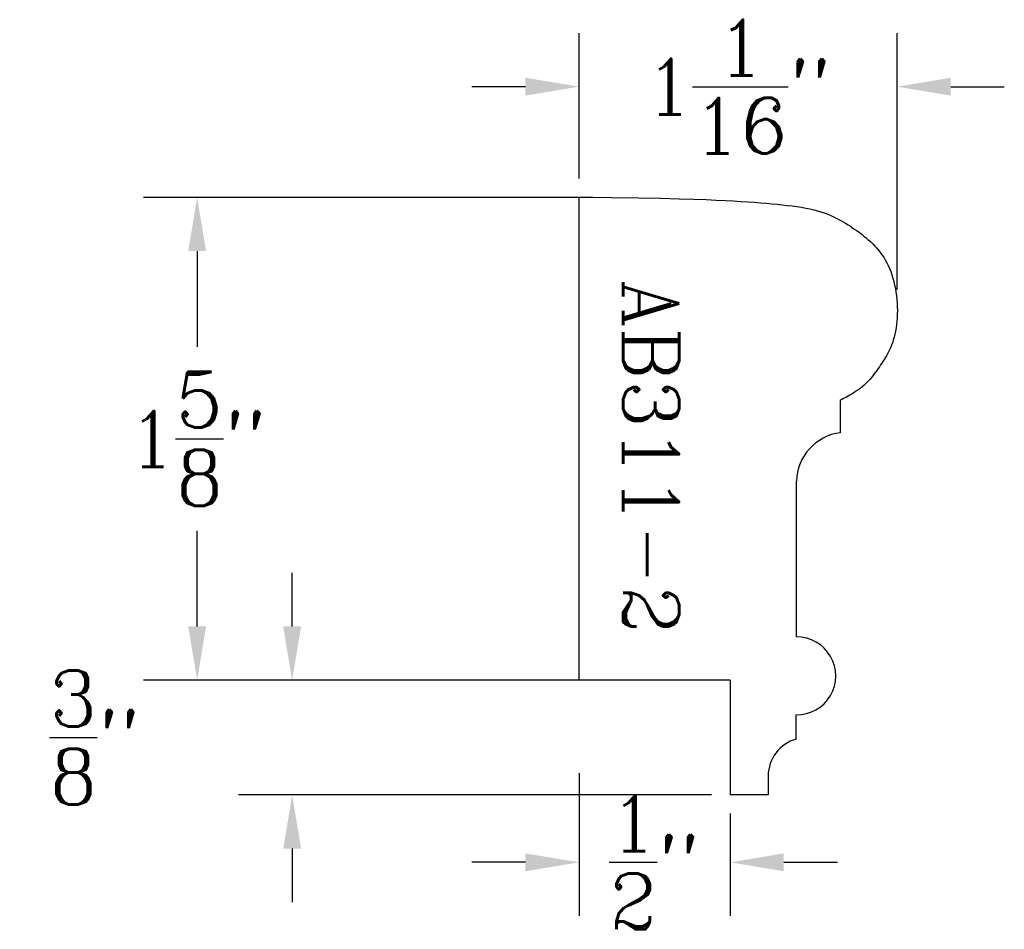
# Model space of a CAD drawing. Extents: x -2 to 1.31, y -0.84 to 2.22.
import ezdxf

# ---------------------------------------------------------------- set-up
doc = ezdxf.new("R2010")
doc.units = 0
doc.header["$MEASUREMENT"] = 0
for name, color, linetype in [('DIMEN', 1, 'CONTINUOUS'), ('PROF', 7, 'CONTINUOUS'), ('TEXT', 3, 'CONTINUOUS')]:
    doc.layers.add(name, color=color, linetype=linetype)
doc.styles.add('ROMANC', font='ROMANC', dxfattribs={"height": 0.1875})
doc.dimstyles.get("Standard").update_dxf_attribs({"dimtxt": 0.18, "dimasz": 0.18, "dimexe": 0.18, "dimexo": 0.0625, "dimgap": 0.09, "dimtad": 0, "dimtih": 1, "dimtoh": 1, "dimdec": 4, "dimzin": 0, "dimdsep": 46, "dimtxsty": 'Standard', "dimcen": 0.09, "dimadec": 0, "dimazin": 0, "dimtfac": 1, "dimtdec": 4, "dimtofl": 0, "dimtmove": 0, "dimatfit": 3, "dimfxl": 1, "dimtolj": 1, "dimtzin": 0, "dimarcsym": 0})

# ---------------------------------------------------------------- blocks, each defined once
blk = doc.blocks.new('*D8')
at = {"layer": 'DIMEN', "color": 0, "lineweight": -2}
for p, q in [((-0.1207, 1.6863), (-0.1207, 2.1749)), ((0.9479, 1.314), (0.9479, 2.1749)), ((-0.3007, 1.9949), (-0.4807, 1.9949)), ((1.1279, 1.9949), (1.3079, 1.9949))]:
    blk.add_line(p, q, dxfattribs=at)
at = {"layer": 'DIMEN', "color": 0}
for points in [[(-0.3007, 2.0249), (-0.3007, 1.9649), (-0.1207, 1.9949)], [(1.1279, 2.0249), (1.1279, 1.9649), (0.9479, 1.9949)]]:
    blk.add_solid(points, dxfattribs=at)
at = {"layer": 'DIMEN', "color": 0, "insert": (0.4136, 1.9949), "char_height": 0.1875, "attachment_point": 5, "style": 'ROMANC'}
blk.add_mtext('\\A1;1{\\H1.000000x;\\S1/16;}"', dxfattribs=at)
blk = doc.blocks.new('*D7')
at = {"layer": 'DIMEN', "color": 0, "lineweight": -2}
for p, q in [((-0.1207, -0.311), (-0.1207, -0.7907)), ((0.3871, -0.447), (0.3871, -0.7907)), ((-0.3007, -0.6107), (-0.4807, -0.6107)), ((0.5671, -0.6107), (0.7471, -0.6107))]:
    blk.add_line(p, q, dxfattribs=at)
at = {"layer": 'DIMEN', "color": 0}
for points in [[(-0.3007, -0.5807), (-0.3007, -0.6407), (-0.1207, -0.6107)], [(0.5671, -0.5807), (0.5671, -0.6407), (0.3871, -0.6107)]]:
    blk.add_solid(points, dxfattribs=at)
at = {"layer": 'DIMEN', "color": 0, "insert": (0.1332, -0.6107), "char_height": 0.1875, "attachment_point": 5, "style": 'ROMANC'}
blk.add_mtext('\\A1;{\\H1.000000x;\\S1/2;}"', dxfattribs=at)
blk = doc.blocks.new('*D15')
at = {"layer": 'DIMEN', "color": 0, "lineweight": -2}
for p, q in [((-0.0741, 1.6226), (-1.5835, 1.6226)), ((-1.4035, 1.4426), (-1.4035, 1.1208)), ((-1.4035, 0.1816), (-1.4035, 0.5033)), ((-0.0741, 0.0016), (-1.5835, 0.0016))]:
    blk.add_line(p, q, dxfattribs=at)
at = {"layer": 'DIMEN', "color": 0}
for points in [[(-1.4335, 1.4426), (-1.3735, 1.4426), (-1.4035, 1.6226)], [(-1.4335, 0.1816), (-1.3735, 0.1816), (-1.4035, 0.0016)]]:
    blk.add_solid(points, dxfattribs=at)
at = {"layer": 'DIMEN', "color": 0, "insert": (-1.4035, 0.8121), "char_height": 0.1875, "attachment_point": 5, "style": 'ROMANC'}
blk.add_mtext('\\A1;1{\\H1.000000x;\\S5/8;}"', dxfattribs=at)
blk = doc.blocks.new('*D16')
at = {"layer": 'DIMEN', "color": 0, "lineweight": -2}
for p, q in [((-1.0844, 0.1816), (-1.0844, 0.3616)), ((0.3246, 0.0016), (-1.2644, 0.0016)), ((0.3246, -0.3845), (-1.2644, -0.3845)), ((-1.0844, -0.5645), (-1.0844, -0.7445))]:
    blk.add_line(p, q, dxfattribs=at)
at = {"layer": 'DIMEN', "color": 0}
for points in [[(-1.1144, 0.1816), (-1.0544, 0.1816), (-1.0844, 0.0016)], [(-1.1144, -0.5645), (-1.0544, -0.5645), (-1.0844, -0.3845)]]:
    blk.add_solid(points, dxfattribs=at)
at = {"layer": 'DIMEN', "color": 0, "insert": (-1.7469, -0.1914), "char_height": 0.1875, "attachment_point": 5, "style": 'ROMANC'}
blk.add_mtext('\\A1;{\\H1.000000x;\\S3/8;}"', dxfattribs=at)

msp = doc.modelspace()

# ---------------------------------------------------------------- linework, layer by layer
at = {"layer": 'PROF', "linetype": 'Continuous'}
for p, q in [((-0.120724, 0.001627), (-0.120724, 1.623829)), ((0.387126, 0.001627), (-0.120724, 0.001627)), ((0.387126, 0.001627), (0.387126, -0.384472)), ((0.514297, -0.384472), (0.387126, -0.384472))]:
    msp.add_line(p, q, dxfattribs=at)
at = {"layer": 'PROF'}
for p, q in [((0.756828, 0.940922), (0.756828, 0.832555)), ((0.609606, 0.146349), (0.609606, 0.669772)), ((0.609128, -0.196862), (0.609128, -0.115143)), ((0.514693, -0.319881), (0.514297, -0.384472))]:
    msp.add_line(p, q, dxfattribs=at)
at = {"layer": 'PROF', "linetype": 'Continuous'}
msp.add_lwpolyline([(-0.120724, 1.623829), (-0.011571, 1.622551), (0.079324, 1.621218), (0.15426, 1.619837), (0.215538, 1.618416), (0.265457, 1.616964), (0.306317, 1.615487), (0.340418, 1.613995), (0.370058, 1.612495), (0.397191, 1.610992), (0.422375, 1.609482), (0.445822, 1.607955), (0.467745, 1.606406), (0.488356, 1.604825), (0.507866, 1.603205), (0.526487, 1.601538), (0.544431, 1.599816), (0.561869, 1.598029), (0.578802, 1.596153), (0.59519, 1.594162), (0.610993, 1.592029), (0.626172, 1.58973), (0.640686, 1.587237), (0.654496, 1.584524), (0.667561, 1.581566), (0.67986, 1.578344), (0.691444, 1.574872), (0.702384, 1.571173), (0.712748, 1.56727), (0.722608, 1.563186), (0.732032, 1.558942), (0.741092, 1.554561), (0.749855, 1.550067), (0.758386, 1.545476), (0.766715, 1.540788), (0.774866, 1.535995), (0.782865, 1.531093), (0.790734, 1.526074), (0.798499, 1.520932), (0.806183, 1.515661), (0.813811, 1.510254), (0.821399, 1.504705), (0.828935, 1.498999), (0.836398, 1.493123), (0.843769, 1.487062), (0.851027, 1.480801), (0.858152, 1.474327), (0.865123, 1.467623), (0.871922, 1.460677), (0.878527, 1.453472), (0.884922, 1.445987), (0.891091, 1.438201), (0.897015, 1.430092), (0.902679, 1.421637), (0.908066, 1.412814), (0.913158, 1.403602), (0.917939, 1.393979), (0.922394, 1.383931), (0.926517, 1.373487), (0.930301, 1.36268), (0.933742, 1.351548), (0.936835, 1.340125), (0.939575, 1.328448), (0.941956, 1.316553), (0.943973, 1.304476), (0.945623, 1.292255), (0.946905, 1.27994), (0.947821, 1.267586), (0.948372, 1.255244), (0.94856, 1.242969), (0.948387, 1.230813), (0.947852, 1.21883), (0.946958, 1.207072), (0.94571, 1.195591), (0.94413, 1.184426), (0.942243, 1.173613), (0.940074, 1.163189), (0.937649, 1.153191), (0.934993, 1.143654), (0.932131, 1.134617), (0.929089, 1.126115), (0.925891, 1.118166), (0.922551, 1.110714), (0.919084, 1.103684), (0.915502, 1.096999), (0.911818, 1.090584), (0.908046, 1.084364), (0.9042, 1.078264), (0.900292, 1.072207), (0.896333, 1.066135), (0.892315, 1.060046), (0.888229, 1.053955), (0.884064, 1.047877), (0.879811, 1.041828), (0.87546, 1.035821), (0.870999, 1.029872), (0.86642, 1.023996), (0.861711, 1.018207), (0.856854, 1.012517), (0.851832, 1.006936), (0.846627, 1.001477), (0.841221, 0.99615), (0.835595, 0.990966), (0.829731, 0.985937), (0.823611, 0.981074), (0.817205, 0.976372), (0.810431, 0.971757), (0.803196, 0.96714), (0.795406, 0.962434), (0.786968, 0.957548), (0.777788, 0.952393), (0.767772, 0.946881), (0.756828, 0.940922)], dxfattribs=at)
at = {"layer": 'PROF'}
for centre, radius, start, end in [((0.778335, 0.665138), 0.168793, 97.320507, 178.426903), ((0.611048, 0.0156), 0.130757, 269.158845, 90.631725), ((0.64256, -0.320283), 0.127868, 105.156393, 179.820065)]:
    msp.add_arc(centre, radius, start, end, dxfattribs=at)

# ---------------------------------------------------------------- texts
at = {"layer": 'TEXT', "style": 'ROMANC'}
msp.add_text('AB311-2', height=0.1875, rotation=270, dxfattribs=at).set_placement((0.027928, 1.346735))

# ---------------------------------------------------------------- dimensions: what is measured, and where the dimension line sits
at = {"layer": 'DIMEN'}
for base, p1, p2, picture, middle in [((-0.120724, 1.994922), (0.947907, 1.251526), (-0.120724, 1.623829), '*D8', (0.413591, 1.994922)), ((0.387126, -0.610698), (-0.120724, -0.248512), (0.387126, -0.384472), '*D7', (0.133201, -0.610698))]:
    dim = msp.add_linear_dim(base=base, p1=p1, p2=p2, dimstyle='Standard', override={"dimdec": 5, "dimlunit": 4, "dimtxsty": 'ROMANC', "dimtdec": 5, "dimtmove": 2}, dxfattribs=at)
    dim.commit()
    dim.dimension.update_dxf_attribs({"geometry": picture, "text_midpoint": middle})
for base, p1, p2, picture, middle in [((-1.403468, 0.001627), (-0.011571, 1.622551), (-0.011571, 0.001627), '*D15', (-1.403468, 0.812089)), ((-1.084389, 0.001627), (0.387126, -0.384472), (0.387126, 0.001627), '*D16', (-1.746889, -0.191422))]:
    dim = msp.add_linear_dim(base=base, p1=p1, p2=p2, angle=90, dimstyle='Standard', override={"dimdec": 5, "dimlunit": 4, "dimtxsty": 'ROMANC', "dimtdec": 5, "dimtmove": 2}, dxfattribs=at)
    dim.commit()
    dim.dimension.update_dxf_attribs({"geometry": picture, "text_midpoint": middle})

doc.saveas('drawing.dxf')
